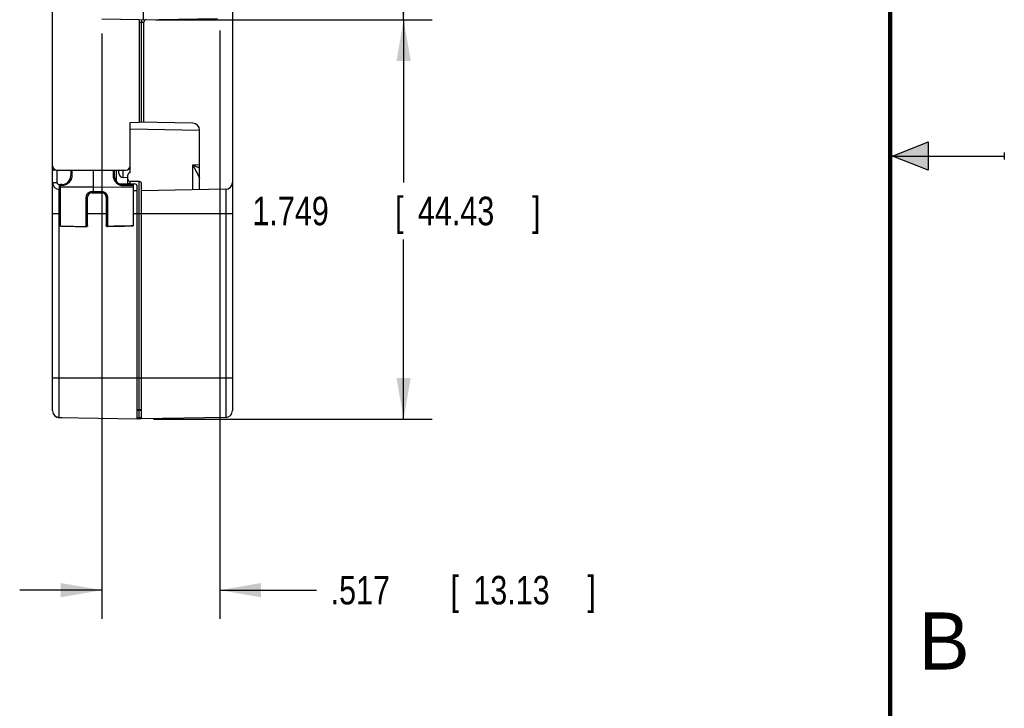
# Model space of a CAD drawing. Header units: inches. Extents: x 0 to 22, y 0 to 17.
# Tile 52 of 57: x 17.7 to 22, y 6.1 to 9.1. Entities that reach past the tile are written whole.
import ezdxf

# ---------------------------------------------------------------- set-up
doc = ezdxf.new("R2010")
doc.units = ezdxf.units.IN
doc.header["$LTSCALE"] = 1.21
doc.header["$MEASUREMENT"] = 0
doc.layers.get('0').update_dxf_attribs({"linetype": 'CONTINUOUS'})
doc.layers.add('DIMENSIONS', color=7, linetype='CONTINUOUS')
doc.styles.get("Standard").update_dxf_attribs({"font": 'txt', "width": 0.8})
doc.dimstyles.new('DIMSTYLE_1', dxfattribs={"dimtxt": 0.125, "dimasz": 0.18, "dimexe": 0.18, "dimexo": 0.0625, "dimgap": 0.09, "dimtad": 0, "dimtih": 1, "dimtoh": 1, "dimdec": 3, "dimzin": 4, "dimdsep": 46, "dimtxsty": 'STANDARD', "dimblk": '_FILLED', "dimblk1": '_FILLED', "dimblk2": '_FILLED', "dimcen": 0.09, "dimadec": 0, "dimazin": 0, "dimtp": 0.01, "dimtm": 0.01, "dimtfac": 1, "dimtdec": 3, "dimtofl": 0, "dimtmove": 0, "dimatfit": 3, "dimldrblk": '_FILLED', "dimfxl": 1, "dimtolj": 1, "dimtzin": 4, "dimarcsym": 0})

# ---------------------------------------------------------------- blocks, each defined once
blk = doc.blocks.new('_FILLED')
at = {"color": 0, "linetype": 'BYBLOCK'}
blk.add_solid([(0, 0), (-1, 0.174), (-1, -0.174)], dxfattribs=at)
blk = doc.blocks.new('*D5')
at = {"layer": 'DIMENSIONS', "color": 2, "linetype": 'CONTINUOUS'}
for p, q in [((18.0463, 9.0371), (18.0463, 6.4727)), ((18.5633, 9.0502), (18.5633, 6.4727)), ((18.0463, 6.5977), (17.6863, 6.5977)), ((18.5633, 6.5977), (18.986, 6.5977))]:
    blk.add_line(p, q, dxfattribs=at)
at = {"layer": 'DIMENSIONS', "color": 2, "linetype": 'CONTINUOUS', "xscale": 0.18, "yscale": 0.18, "zscale": 0.18}
blk.add_blockref('_FILLED', (18.0463, 6.5977), dxfattribs=at)
at = {"layer": 'DIMENSIONS', "color": 2, "linetype": 'CONTINUOUS', "xscale": 0.18, "yscale": 0.18, "zscale": 0.18, "rotation": 180}
blk.add_blockref('_FILLED', (18.5633, 6.5977), dxfattribs=at)
at = {"layer": 'DIMENSIONS', "color": 2, "linetype": 'CONTINUOUS', "width": 0.8}
for s, p in [('.517', (19.0485, 6.5352)), ('[', (19.5735, 6.5352)), ('13.13', (19.6735, 6.5352)), (']', (20.1735, 6.5352))]:
    blk.add_text(s, height=0.125, dxfattribs=at).set_placement(p)
blk = doc.blocks.new('*D7')
at = {"layer": 'DIMENSIONS', "color": 2, "linetype": 'CONTINUOUS'}
for p, q in [((18.2905, 9.0971), (19.4933, 9.0971)), ((19.3683, 9.0971), (19.3683, 8.3842)), ((19.3683, 7.3477), (19.3683, 8.1342)), ((18.2728, 7.3477), (19.4933, 7.3477))]:
    blk.add_line(p, q, dxfattribs=at)
at = {"layer": 'DIMENSIONS', "color": 2, "linetype": 'CONTINUOUS', "xscale": 0.18, "yscale": 0.18, "zscale": 0.18}
for p, rotation in [((19.3683, 9.0971), 90), ((19.3683, 7.3477), 270)]:
    blk.add_blockref('_FILLED', p, dxfattribs=dict(at, rotation=rotation))
at = {"layer": 'DIMENSIONS', "color": 2, "linetype": 'CONTINUOUS', "width": 0.8}
for s, p in [('[', (19.3308, 8.1967)), (']', (19.9308, 8.1967)), ('1.749', (18.7058, 8.1967)), ('44.43', (19.4308, 8.1967))]:
    blk.add_text(s, height=0.125, dxfattribs=at).set_placement(p)
blk = doc.blocks.new('*D8')
at = {"layer": 'DIMENSIONS', "color": 2, "linetype": 'CONTINUOUS'}
for p, q in [((18.2728, 12.6117), (19.4933, 12.6117)), ((19.3683, 12.6117), (19.3683, 10.9859)), ((19.3683, 9.0969), (19.3683, 10.7359)), ((18.2828, 9.0969), (19.4933, 9.0969))]:
    blk.add_line(p, q, dxfattribs=at)
at = {"layer": 'DIMENSIONS', "color": 2, "linetype": 'CONTINUOUS', "xscale": 0.18, "yscale": 0.18, "zscale": 0.18}
for p, rotation in [((19.3683, 12.6117), 90), ((19.3683, 9.0969), 270)]:
    blk.add_blockref('_FILLED', p, dxfattribs=dict(at, rotation=rotation))
at = {"layer": 'DIMENSIONS', "color": 2, "linetype": 'CONTINUOUS', "width": 0.8}
for s, p in [('3.515', (18.7058, 10.7984)), ('[', (19.3308, 10.7984)), ('89.28', (19.4308, 10.7984)), (']', (19.9308, 10.7984))]:
    blk.add_text(s, height=0.125, dxfattribs=at).set_placement(p)

msp = doc.modelspace()

# ---------------------------------------------------------------- hatches: boundary and pattern name
at = {"linetype": 'CONTINUOUS'}
msp.add_hatch(color=2, dxfattribs=at).paths.add_polyline_path([(21.6663, 8.5625), (21.6663, 8.4375), (21.51, 8.5)])

# ---------------------------------------------------------------- linework, layer by layer
at = {"color": 7, "linetype": 'CONTINUOUS'}
for p, q in [((17.8303, 7.3839), (17.8303, 13.3286)), ((18.6183, 13.3281), (18.6183, 7.3844)), ((18.228, 9.0971), (18.228, 9.2059)), ((18.2103, 9.0968), (18.5534, 9.1027)), ((18.2103, 9.0968), (18.0463, 9.0996)), ((18.2103, 9.0968), (18.2103, 8.6478)), ((18.2103, 9.0867), (18.2203, 9.0869)), ((18.2203, 8.6476), (18.2203, 9.0869)), ((18.2303, 8.6474), (18.2303, 9.0873)), ((18.1703, 8.6471), (18.2103, 8.6478)), ((18.1703, 8.427), (18.1703, 8.6471)), ((18.4448, 8.6437), (18.2103, 8.6478)), ((18.1703, 8.6185), (18.4743, 8.6131)), ((18.4743, 8.3524), (18.4743, 8.6137)), ((18.4448, 8.4618), (18.4743, 8.4624)), ((18.4448, 8.3518), (18.4448, 8.4618)), ((17.8503, 8.4377), (18.1503, 8.4377)), ((17.8506, 8.3839), (17.8506, 8.4377)), ((17.9103, 8.4377), (17.9103, 8.4147)), ((17.9152, 8.4377), (17.9152, 8.4156)), ((18.0103, 8.3447), (18.0103, 8.4377)), ((18.0953, 8.4377), (18.0953, 8.4156)), ((18.1003, 8.4377), (18.1003, 8.4147)), ((18.1103, 8.3894), (18.1103, 8.4377)), ((18.1203, 8.4254), (18.1203, 8.4377)), ((18.1399, 8.4054), (18.1399, 8.4377)), ((18.1603, 8.3787), (18.1603, 8.4171)), ((17.8303, 8.3839), (17.8506, 8.3839)), ((17.8653, 8.3738), (17.8604, 8.3739)), ((17.8703, 8.3748), (17.8653, 8.3748)), ((17.8653, 8.1931), (17.8653, 8.3748)), ((17.8702, 8.3706), (17.8653, 8.3706)), ((18.1215, 8.3794), (18.1904, 8.3782)), ((18.1603, 8.4051), (18.1399, 8.4054)), ((18.1403, 8.3748), (18.1833, 8.3748)), ((18.1403, 8.3706), (18.1833, 8.3706)), ((18.2103, 8.3883), (18.1702, 8.3887)), ((18.1702, 8.3786), (18.1702, 8.3887)), ((18.1833, 8.3748), (18.1833, 8.1936)), ((18.2103, 7.3883), (18.2103, 8.3883)), ((18.2203, 7.3479), (18.2203, 8.3783)), ((17.8653, 8.3538), (17.8597, 8.3539)), ((17.8597, 7.3531), (17.8597, 8.3539)), ((17.8653, 8.3644), (18.0103, 8.3648)), ((18.0032, 8.3447), (18.0103, 8.3447)), ((18.0033, 8.3395), (18.0453, 8.3395)), ((18.0103, 8.3648), (18.1833, 8.3643)), ((18.2003, 8.3479), (18.1833, 8.3482)), ((18.2003, 7.3479), (18.2003, 8.3682)), ((18.5888, 8.3544), (18.2203, 8.3479)), ((18.5888, 8.3544), (18.5888, 7.3544)), ((17.9782, 8.1908), (17.9782, 8.3188)), ((17.9833, 8.1958), (17.9833, 8.3195)), ((18.0653, 8.3195), (18.0653, 8.1963)), ((18.0703, 8.3188), (18.0703, 8.1914)), ((17.8303, 8.2477), (17.8653, 8.2477)), ((17.9833, 8.2477), (18.0653, 8.2477)), ((18.1833, 8.2477), (18.6183, 8.2477)), ((17.8303, 7.5278), (18.6183, 7.5278)), ((18.2103, 7.3883), (18.2003, 7.3884)), ((18.2171, 7.3856), (18.2103, 7.3856)), ((18.2103, 7.3526), (18.2103, 7.3856)), ((17.8597, 7.3539), (18.2003, 7.3479)), ((17.8703, 7.3537), (17.8703, 7.353)), ((18.2103, 7.3477), (18.2103, 7.3526)), ((18.5888, 7.3544), (18.2203, 7.3479))]:
    msp.add_line(p, q, dxfattribs=at)
at = {"color": 2, "linetype": 'CONTINUOUS'}
for p, q in [((21.51, 8.5), (21.6663, 8.5625)), ((21.6663, 8.5625), (21.6663, 8.4375)), ((21.51, 8.5), (22, 8.5)), ((21.6663, 8.4375), (21.51, 8.5)), ((22, 8.515), (22, 8.485))]:
    msp.add_line(p, q, dxfattribs=at)
at = {"color": 7, "linetype": 'CONTINUOUS', "const_width": 0.02}
msp.add_lwpolyline([(21.5, 0.5), (21.5, 16.5)], dxfattribs=at)
at = {"color": 7, "linetype": 'CONTINUOUS'}
for points in [[(17.8653, 8.1931), (17.9025, 8.1923), (17.9403, 8.1915), (17.9782, 8.1908)], [(18.0704, 8.1913), (18.1083, 8.1921), (18.146, 8.1929), (18.1833, 8.1936)]]:
    msp.add_lwpolyline(points, dxfattribs=at)
for centre, radius, start, end in [((18.2403, 9.0873), 0.01, 91, 180), ((18.4443, 8.6137), 0.03, 0, 89), ((17.8503, 8.4578), 0.02, 180, 270), ((18.1503, 8.4578), 0.02, 270, 360), ((17.8703, 8.4147), 0.04, 270, 360), ((18.1403, 8.4147), 0.04, 180, 270), ((18.1403, 8.4254), 0.02, 180, 269), ((18.1703, 8.4171), 0.01, 91, 180), ((17.8603, 8.3839), 0.03, 180.0012, 269), ((18.1203, 8.3894), 0.01, 180, 187.0537), ((18.1703, 8.3987), 0.01, 180, 269.5), ((18.1603, 8.3687), 0.01, 36.9884, 89), ((18.1903, 8.3682), 0.01, 0, 89), ((18.2103, 8.3783), 0.01, 0, 89.5), ((18.5883, 8.3844), 0.03, 271, 360), ((18.0033, 8.3195), 0.02, 90, 180), ((18.0453, 8.3195), 0.02, 359.9967, 90.0067), ((17.8603, 7.3839), 0.03, 180, 269), ((18.2103, 7.3783), 0.01, 3.4423, 89.5), ((18.5883, 7.3844), 0.03, 271, 360)]:
    msp.add_arc(centre, radius, start, end, dxfattribs=at)
for points, knots in [([(18.2203, 9.0969), (18.2203, 9.0969), (18.2203, 9.0969), (18.2202, 9.0968), (18.2202, 9.0967), (18.2202, 9.0966), (18.2202, 9.0965), (18.2202, 9.0963), (18.2202, 9.096), (18.2202, 9.0958), (18.2202, 9.0955), (18.2202, 9.0951), (18.2202, 9.0948), (18.2202, 9.0944), (18.2202, 9.094), (18.2203, 9.0935), (18.2203, 9.0931), (18.2203, 9.0926), (18.2203, 9.0921), (18.2203, 9.0916), (18.2203, 9.091), (18.2203, 9.0905), (18.2203, 9.0899), (18.2203, 9.0893), (18.2203, 9.0887), (18.2203, 9.0881), (18.2203, 9.0875), (18.2203, 9.0871), (18.2203, 9.0869)], [0, 0, 0, 0, 0.001899, 0.007389, 0.016491, 0.029177, 0.045403, 0.06511, 0.088227, 0.11467, 0.144342, 0.177136, 0.212932, 0.251599, 0.292997, 0.336975, 0.383371, 0.432018, 0.482737, 0.535343, 0.589645, 0.645444, 0.702537, 0.760716, 0.819768, 0.879478, 0.939629, 1, 1, 1, 1]), ([(18.2203, 9.0869), (18.2205, 9.0869), (18.2209, 9.0869), (18.2215, 9.087), (18.2221, 9.087), (18.2227, 9.087), (18.2233, 9.087), (18.2239, 9.087), (18.2244, 9.0871), (18.225, 9.0871), (18.2255, 9.0871), (18.226, 9.0871), (18.2265, 9.0871), (18.2269, 9.0872), (18.2274, 9.0872), (18.2278, 9.0872), (18.2281, 9.0872), (18.2285, 9.0872), (18.2288, 9.0872), (18.2291, 9.0872), (18.2294, 9.0872), (18.2296, 9.0872), (18.2298, 9.0873), (18.23, 9.0873), (18.2301, 9.0873), (18.2302, 9.0873), (18.2302, 9.0873), (18.2303, 9.0873), (18.2303, 9.0873)], [0, 0, 0, 0, 0.060621, 0.12099, 0.180889, 0.240101, 0.298411, 0.35561, 0.411483, 0.46582, 0.51842, 0.569092, 0.617658, 0.663946, 0.707798, 0.749069, 0.787619, 0.823317, 0.856032, 0.885642, 0.912036, 0.935114, 0.95479, 0.970988, 0.983648, 0.992722, 0.998179, 1, 1, 1, 1]), ([(18.4448, 8.4618), (18.4455, 8.4605), (18.4468, 8.4578), (18.4488, 8.4539), (18.4508, 8.45), (18.4527, 8.4462), (18.4546, 8.4425), (18.4563, 8.439), (18.458, 8.4357), (18.4591, 8.4336), (18.4596, 8.4325)], [0, 0, 0, 0, 0.137034, 0.272879, 0.406249, 0.535859, 0.66073, 0.780157, 0.893465, 1, 1, 1, 1]), ([(18.4448, 8.4618), (18.4461, 8.4612), (18.4488, 8.4599), (18.4528, 8.4579), (18.4567, 8.456), (18.4605, 8.4542), (18.4642, 8.4524), (18.4677, 8.4507), (18.471, 8.449), (18.4732, 8.448), (18.4743, 8.4474)], [0, 0, 0, 0, 0.136937, 0.272757, 0.406104, 0.535632, 0.660383, 0.779743, 0.893133, 1, 1, 1, 1]), ([(17.8441, 8.4387), (17.844, 8.4387), (17.8435, 8.4387), (17.8427, 8.4386), (17.8418, 8.4385), (17.8408, 8.4385), (17.84, 8.4384), (17.8391, 8.4383), (17.8383, 8.4382), (17.8375, 8.4381), (17.8367, 8.4379), (17.836, 8.4378), (17.8353, 8.4377), (17.8346, 8.4375), (17.834, 8.4374), (17.8334, 8.4372), (17.8329, 8.4371), (17.8324, 8.4369), (17.832, 8.4367), (17.8316, 8.4366), (17.8312, 8.4364), (17.8309, 8.4362), (17.8307, 8.436), (17.8305, 8.4358), (17.8304, 8.4356), (17.8303, 8.4355), (17.8303, 8.4353), (17.8303, 8.4353)], [0, 0, 0, 0, 0.034604, 0.099266, 0.162753, 0.224823, 0.285282, 0.344109, 0.401107, 0.456065, 0.508911, 0.559552, 0.607794, 0.653501, 0.696658, 0.737121, 0.77476, 0.809565, 0.841488, 0.870459, 0.896487, 0.919655, 0.940035, 0.957807, 0.973336, 0.987147, 1, 1, 1, 1]), ([(17.9152, 8.4156), (17.9152, 8.415), (17.9151, 8.4137), (17.915, 8.4119), (17.9148, 8.41), (17.9146, 8.4081), (17.9142, 8.4063), (17.9138, 8.4045), (17.9133, 8.4026), (17.9127, 8.4009), (17.912, 8.3991), (17.9113, 8.3974), (17.9105, 8.3957), (17.9097, 8.394), (17.9087, 8.3924), (17.9077, 8.3908), (17.9067, 8.3893), (17.9056, 8.3878), (17.9044, 8.3864), (17.9031, 8.385), (17.9018, 8.3836), (17.9005, 8.3824), (17.8991, 8.3811), (17.8977, 8.38), (17.8962, 8.3789), (17.8946, 8.3778), (17.8931, 8.3769), (17.8914, 8.376), (17.8898, 8.3751), (17.8881, 8.3743), (17.8864, 8.3736), (17.8847, 8.373), (17.8829, 8.3724), (17.8811, 8.372), (17.8793, 8.3715), (17.8775, 8.3712), (17.8757, 8.3709), (17.8739, 8.3708), (17.872, 8.3706), (17.8708, 8.3706), (17.8702, 8.3706)], [0, 0, 0, 0, 0.026655, 0.053283, 0.079883, 0.106458, 0.133008, 0.159538, 0.186055, 0.212563, 0.239062, 0.265553, 0.29203, 0.318486, 0.344913, 0.371315, 0.397696, 0.424058, 0.4504, 0.476721, 0.503022, 0.529303, 0.555565, 0.581806, 0.608027, 0.634228, 0.660412, 0.686585, 0.712753, 0.738911, 0.765053, 0.791175, 0.817278, 0.843365, 0.869447, 0.895535, 0.921634, 0.947746, 0.973868, 1, 1, 1, 1]), ([(17.9152, 8.4156), (17.9151, 8.4156), (17.9148, 8.4156), (17.9145, 8.4156), (17.9141, 8.4156), (17.9138, 8.4156), (17.9135, 8.4156), (17.9131, 8.4155), (17.9128, 8.4155), (17.9125, 8.4155), (17.9122, 8.4154), (17.912, 8.4154), (17.9117, 8.4154), (17.9115, 8.4153), (17.9112, 8.4153), (17.911, 8.4152), (17.9109, 8.4152), (17.9107, 8.4151), (17.9106, 8.4151), (17.9105, 8.415), (17.9104, 8.4149), (17.9103, 8.4149), (17.9103, 8.4148), (17.9103, 8.4148), (17.9103, 8.4147)], [0, 0, 0, 0, 0.06895, 0.137485, 0.205273, 0.271987, 0.337307, 0.40092, 0.46252, 0.521817, 0.578531, 0.632399, 0.683173, 0.730628, 0.774558, 0.814786, 0.851164, 0.883582, 0.911982, 0.936373, 0.956875, 0.973795, 0.987773, 1, 1, 1, 1]), ([(18.1003, 8.4147), (18.1003, 8.4148), (18.1002, 8.4148), (18.1002, 8.4149), (18.1001, 8.4149), (18.1001, 8.415), (18.0999, 8.4151), (18.0998, 8.4151), (18.0997, 8.4152), (18.0995, 8.4152), (18.0993, 8.4153), (18.0991, 8.4153), (18.0988, 8.4154), (18.0986, 8.4154), (18.0983, 8.4154), (18.098, 8.4155), (18.0977, 8.4155), (18.0974, 8.4155), (18.0971, 8.4156), (18.0967, 8.4156), (18.0964, 8.4156), (18.096, 8.4156), (18.0957, 8.4156), (18.0955, 8.4156), (18.0953, 8.4156)], [0, 0, 0, 0, 0.012227, 0.026205, 0.043125, 0.063627, 0.088018, 0.116418, 0.148836, 0.185214, 0.225442, 0.269372, 0.316827, 0.367601, 0.421469, 0.478183, 0.53748, 0.59908, 0.662692, 0.728012, 0.794727, 0.862515, 0.93105, 1, 1, 1, 1]), ([(18.0953, 8.4156), (18.0953, 8.415), (18.0954, 8.4137), (18.0955, 8.4119), (18.0957, 8.41), (18.096, 8.4081), (18.0963, 8.4063), (18.0967, 8.4045), (18.0972, 8.4027), (18.0978, 8.4009), (18.0985, 8.3991), (18.0992, 8.3974), (18.1, 8.3957), (18.1008, 8.394), (18.1018, 8.3924), (18.1028, 8.3908), (18.1038, 8.3893), (18.105, 8.3878), (18.1061, 8.3864), (18.1074, 8.385), (18.1087, 8.3836), (18.11, 8.3824), (18.1114, 8.3811), (18.1129, 8.38), (18.1143, 8.3789), (18.1159, 8.3778), (18.1175, 8.3769), (18.1191, 8.376), (18.1207, 8.3751), (18.1224, 8.3743), (18.1241, 8.3736), (18.1258, 8.373), (18.1276, 8.3724), (18.1294, 8.372), (18.1312, 8.3715), (18.133, 8.3712), (18.1348, 8.3709), (18.1367, 8.3708), (18.1385, 8.3706), (18.1397, 8.3706), (18.1403, 8.3706)], [0, 0, 0, 0, 0.026646, 0.053269, 0.079869, 0.106443, 0.132994, 0.159524, 0.186039, 0.212547, 0.239047, 0.26554, 0.292019, 0.318475, 0.344902, 0.371305, 0.397687, 0.424051, 0.450393, 0.476714, 0.503014, 0.529296, 0.555557, 0.581796, 0.608013, 0.634212, 0.660397, 0.68657, 0.712735, 0.738889, 0.765027, 0.791147, 0.817249, 0.843337, 0.869419, 0.895503, 0.921599, 0.94771, 0.973843, 1, 1, 1, 1]), ([(18.4596, 8.4325), (18.4601, 8.4316), (18.461, 8.4297), (18.4624, 8.427), (18.4637, 8.4245), (18.4648, 8.4221), (18.4659, 8.42), (18.4669, 8.4181), (18.4678, 8.4163), (18.4686, 8.4147), (18.4693, 8.4132), (18.4699, 8.4119), (18.4705, 8.4107), (18.4711, 8.4097), (18.4715, 8.4087), (18.4719, 8.4078), (18.4723, 8.4071), (18.4726, 8.4064), (18.4729, 8.4058), (18.4732, 8.4053), (18.4734, 8.4048), (18.4736, 8.4044), (18.4738, 8.4041), (18.4739, 8.4038), (18.474, 8.4035), (18.4741, 8.4034), (18.4741, 8.4033)], [0, 0, 0, 0, 0.100032, 0.193075, 0.279252, 0.35871, 0.431599, 0.498192, 0.558813, 0.613807, 0.663571, 0.708469, 0.748872, 0.785156, 0.817649, 0.846668, 0.87253, 0.895505, 0.915821, 0.933699, 0.949363, 0.962994, 0.974746, 0.984758, 0.993153, 1, 1, 1, 1]), ([(17.8604, 8.3739), (17.8602, 8.3739), (17.8598, 8.3739), (17.8592, 8.374), (17.8587, 8.3741), (17.8581, 8.3742), (17.8575, 8.3744), (17.8569, 8.3746), (17.8564, 8.3748), (17.8558, 8.3751), (17.8553, 8.3754), (17.8548, 8.3757), (17.8543, 8.3761), (17.8539, 8.3764), (17.8535, 8.3769), (17.8531, 8.3773), (17.8527, 8.3778), (17.8523, 8.3782), (17.852, 8.3788), (17.8517, 8.3793), (17.8515, 8.3798), (17.8512, 8.3804), (17.851, 8.3809), (17.8509, 8.3815), (17.8508, 8.3821), (17.8507, 8.3827), (17.8506, 8.3833), (17.8506, 8.3837), (17.8506, 8.3839)], [0, 0, 0, 0, 0.038306, 0.07675, 0.115289, 0.15388, 0.19248, 0.23105, 0.269591, 0.308119, 0.346651, 0.385191, 0.423734, 0.46228, 0.500823, 0.539352, 0.577859, 0.616341, 0.654818, 0.693309, 0.731835, 0.770389, 0.808931, 0.847418, 0.885809, 0.924063, 0.962139, 1, 1, 1, 1]), ([(17.8597, 8.3539), (17.8597, 8.3539), (17.8598, 8.3539), (17.8598, 8.354), (17.8598, 8.3541), (17.8598, 8.3543), (17.8598, 8.3545), (17.8599, 8.3548), (17.8599, 8.3551), (17.8599, 8.3555), (17.8599, 8.3559), (17.8599, 8.3564), (17.86, 8.3569), (17.86, 8.3575), (17.86, 8.3581), (17.86, 8.3587), (17.8601, 8.3594), (17.8601, 8.3601), (17.8601, 8.3608), (17.8601, 8.3616), (17.8602, 8.3624), (17.8602, 8.3633), (17.8602, 8.3642), (17.8602, 8.3651), (17.8603, 8.366), (17.8603, 8.3669), (17.8603, 8.3679), (17.8603, 8.3689), (17.8604, 8.3698), (17.8604, 8.3708), (17.8604, 8.3718), (17.8604, 8.3729), (17.8604, 8.3735), (17.8604, 8.3739)], [0, 0, 0, 0, 0.001557, 0.005502, 0.011959, 0.020934, 0.032412, 0.046368, 0.062767, 0.081567, 0.102723, 0.12618, 0.151878, 0.179751, 0.209729, 0.241734, 0.275685, 0.311493, 0.349068, 0.388313, 0.429128, 0.471407, 0.515042, 0.559922, 0.60593, 0.652949, 0.700858, 0.749535, 0.798854, 0.848688, 0.89891, 0.94939, 1, 1, 1, 1]), ([(17.8702, 8.3706), (17.8702, 8.3707), (17.8702, 8.371), (17.8702, 8.3713), (17.8702, 8.3716), (17.8702, 8.3719), (17.8702, 8.3722), (17.8702, 8.3725), (17.8702, 8.3728), (17.8702, 8.3731), (17.8702, 8.3733), (17.8702, 8.3736), (17.8702, 8.3738), (17.8702, 8.374), (17.8702, 8.3742), (17.8702, 8.3743), (17.8702, 8.3744), (17.8702, 8.3745), (17.8702, 8.3746), (17.8702, 8.3747), (17.8703, 8.3747), (17.8703, 8.3748), (17.8703, 8.3748)], [0, 0, 0, 0, 0.082558, 0.163691, 0.243004, 0.32011, 0.394635, 0.466215, 0.534501, 0.599162, 0.659882, 0.716366, 0.76834, 0.81555, 0.857768, 0.89479, 0.926435, 0.952554, 0.973022, 0.987751, 0.996697, 1, 1, 1, 1]), ([(18.1403, 8.3748), (18.1403, 8.3748), (18.1403, 8.3747), (18.1403, 8.3747), (18.1403, 8.3746), (18.1403, 8.3745), (18.1403, 8.3744), (18.1403, 8.3743), (18.1403, 8.3742), (18.1403, 8.374), (18.1403, 8.3738), (18.1403, 8.3736), (18.1403, 8.3733), (18.1403, 8.3731), (18.1403, 8.3728), (18.1403, 8.3725), (18.1403, 8.3722), (18.1403, 8.3719), (18.1403, 8.3716), (18.1403, 8.3713), (18.1403, 8.371), (18.1403, 8.3707), (18.1403, 8.3706)], [0, 0, 0, 0, 0.003303, 0.012249, 0.026979, 0.047448, 0.073566, 0.105213, 0.142235, 0.184453, 0.231664, 0.283639, 0.340123, 0.400844, 0.465504, 0.53379, 0.60537, 0.679894, 0.757, 0.836312, 0.917443, 1, 1, 1, 1]), ([(18.4742, 8.4031), (18.4742, 8.4031), (18.4742, 8.403), (18.4742, 8.4029), (18.4743, 8.4029), (18.4743, 8.4029)], [0, 0, 0, 0, 0.497328, 0.827987, 1, 1, 1, 1]), ([(17.9782, 8.3188), (17.9782, 8.3193), (17.9782, 8.3201), (17.9783, 8.3213), (17.9784, 8.3226), (17.9786, 8.3238), (17.9789, 8.325), (17.9792, 8.3262), (17.9796, 8.3274), (17.98, 8.3286), (17.9805, 8.3297), (17.981, 8.3308), (17.9816, 8.3319), (17.9822, 8.333), (17.9829, 8.334), (17.9836, 8.335), (17.9844, 8.3359), (17.9852, 8.3368), (17.9861, 8.3377), (17.987, 8.3385), (17.9879, 8.3393), (17.9888, 8.34), (17.9898, 8.3407), (17.9908, 8.3413), (17.9919, 8.3419), (17.9929, 8.3424), (17.994, 8.3429), (17.9951, 8.3433), (17.9962, 8.3437), (17.9974, 8.344), (17.9985, 8.3443), (17.9997, 8.3445), (18.0008, 8.3446), (18.002, 8.3447), (18.0028, 8.3447), (18.0032, 8.3447)], [0, 0, 0, 0, 0.031511, 0.062935, 0.094279, 0.125547, 0.156746, 0.187885, 0.218963, 0.249981, 0.280942, 0.31185, 0.3427, 0.373473, 0.404159, 0.434752, 0.465253, 0.495664, 0.525994, 0.556235, 0.586371, 0.616397, 0.646332, 0.676197, 0.705985, 0.735678, 0.765272, 0.794779, 0.824216, 0.853603, 0.88296, 0.912287, 0.941578, 0.970819, 1, 1, 1, 1]), ([(18.0032, 8.3447), (18.0032, 8.3446), (18.0032, 8.3444), (18.0032, 8.344), (18.0032, 8.3437), (18.0032, 8.3433), (18.0032, 8.343), (18.0032, 8.3426), (18.0032, 8.3423), (18.0032, 8.342), (18.0032, 8.3417), (18.0032, 8.3414), (18.0032, 8.3412), (18.0032, 8.3409), (18.0032, 8.3407), (18.0032, 8.3405), (18.0032, 8.3403), (18.0032, 8.3401), (18.0032, 8.3399), (18.0032, 8.3398), (18.0032, 8.3397), (18.0032, 8.3396), (18.0032, 8.3396), (18.0033, 8.3395), (18.0033, 8.3395), (18.0033, 8.3395)], [0, 0, 0, 0, 0.067298, 0.134452, 0.201134, 0.267018, 0.331779, 0.395101, 0.456674, 0.516195, 0.573374, 0.62793, 0.679596, 0.72812, 0.773263, 0.814806, 0.852545, 0.886295, 0.915893, 0.941194, 0.962076, 0.978442, 0.990218, 0.997368, 1, 1, 1, 1]), ([(18.0103, 8.3395), (18.0103, 8.3395), (18.0103, 8.3395), (18.0103, 8.3396), (18.0103, 8.3396), (18.0103, 8.3397), (18.0103, 8.3398), (18.0103, 8.3399), (18.0103, 8.3401), (18.0103, 8.3403), (18.0103, 8.3405), (18.0103, 8.3407), (18.0103, 8.3409), (18.0103, 8.3412), (18.0103, 8.3414), (18.0103, 8.3417), (18.0103, 8.342), (18.0103, 8.3423), (18.0103, 8.3426), (18.0103, 8.343), (18.0103, 8.3433), (18.0103, 8.3437), (18.0103, 8.344), (18.0103, 8.3444), (18.0103, 8.3446), (18.0103, 8.3447)], [0, 0, 0, 0, 0.002353, 0.009397, 0.021098, 0.037398, 0.05822, 0.08347, 0.113041, 0.146773, 0.184466, 0.226035, 0.271232, 0.319748, 0.371479, 0.426099, 0.483277, 0.54289, 0.604531, 0.667866, 0.732735, 0.798679, 0.865388, 0.932658, 1, 1, 1, 1]), ([(18.0453, 8.3447), (18.0453, 8.3446), (18.0453, 8.3444), (18.0453, 8.344), (18.0453, 8.3437), (18.0453, 8.3433), (18.0453, 8.343), (18.0453, 8.3426), (18.0453, 8.3423), (18.0453, 8.342), (18.0453, 8.3417), (18.0453, 8.3414), (18.0453, 8.3412), (18.0453, 8.3409), (18.0453, 8.3407), (18.0453, 8.3405), (18.0453, 8.3403), (18.0453, 8.3401), (18.0453, 8.3399), (18.0453, 8.3398), (18.0453, 8.3397), (18.0453, 8.3396), (18.0453, 8.3396), (18.0453, 8.3395), (18.0453, 8.3395), (18.0453, 8.3395)], [0, 0, 0, 0, 0.067288, 0.134435, 0.201111, 0.266989, 0.331747, 0.395067, 0.456639, 0.516161, 0.573341, 0.627899, 0.679568, 0.728095, 0.773242, 0.814789, 0.852531, 0.886285, 0.915886, 0.94119, 0.962075, 0.978442, 0.990219, 0.997369, 1, 1, 1, 1]), ([(18.0453, 8.3447), (18.0457, 8.3447), (18.0465, 8.3447), (18.0477, 8.3446), (18.0488, 8.3445), (18.05, 8.3443), (18.0511, 8.344), (18.0523, 8.3437), (18.0534, 8.3433), (18.0545, 8.3429), (18.0556, 8.3424), (18.0567, 8.3419), (18.0577, 8.3413), (18.0587, 8.3407), (18.0597, 8.34), (18.0606, 8.3393), (18.0616, 8.3385), (18.0625, 8.3377), (18.0633, 8.3368), (18.0641, 8.3359), (18.0649, 8.335), (18.0656, 8.334), (18.0663, 8.333), (18.0669, 8.3319), (18.0675, 8.3308), (18.068, 8.3297), (18.0685, 8.3286), (18.0689, 8.3274), (18.0693, 8.3262), (18.0696, 8.325), (18.0699, 8.3238), (18.0701, 8.3226), (18.0702, 8.3213), (18.0703, 8.3201), (18.0703, 8.3193), (18.0703, 8.3188)], [0, 0, 0, 0, 0.029314, 0.058625, 0.087941, 0.117268, 0.146616, 0.175998, 0.205434, 0.234939, 0.264527, 0.294209, 0.323987, 0.353854, 0.383804, 0.413841, 0.443969, 0.474196, 0.504525, 0.534952, 0.565462, 0.596046, 0.62672, 0.657498, 0.688365, 0.719289, 0.750256, 0.781274, 0.812354, 0.843498, 0.874706, 0.905973, 0.937286, 0.968634, 1, 1, 1, 1]), ([(17.9782, 8.3188), (17.9783, 8.3188), (17.9785, 8.3188), (17.9789, 8.3188), (17.9792, 8.3188), (17.9796, 8.3189), (17.9799, 8.3189), (17.9803, 8.3189), (17.9806, 8.3189), (17.9809, 8.3189), (17.9812, 8.319), (17.9815, 8.319), (17.9818, 8.319), (17.982, 8.3191), (17.9822, 8.3191), (17.9824, 8.3191), (17.9826, 8.3192), (17.9828, 8.3192), (17.9829, 8.3193), (17.983, 8.3193), (17.9831, 8.3194), (17.9832, 8.3194), (17.9832, 8.3194), (17.9833, 8.3195), (17.9833, 8.3195)], [0, 0, 0, 0, 0.069184, 0.138099, 0.206394, 0.273718, 0.339728, 0.404088, 0.46647, 0.526558, 0.584049, 0.638653, 0.6901, 0.738138, 0.782534, 0.823084, 0.859607, 0.891958, 0.920032, 0.943782, 0.963246, 0.978625, 0.990454, 1, 1, 1, 1]), ([(18.0703, 8.3188), (18.0702, 8.3188), (18.07, 8.3188), (18.0696, 8.3188), (18.0693, 8.3188), (18.0689, 8.3189), (18.0686, 8.3189), (18.0682, 8.3189), (18.0679, 8.3189), (18.0676, 8.3189), (18.0673, 8.319), (18.067, 8.319), (18.0668, 8.319), (18.0665, 8.3191), (18.0663, 8.3191), (18.0661, 8.3191), (18.0659, 8.3192), (18.0657, 8.3192), (18.0656, 8.3193), (18.0655, 8.3193), (18.0654, 8.3194), (18.0653, 8.3194), (18.0653, 8.3194), (18.0653, 8.3195), (18.0653, 8.3195)], [0, 0, 0, 0, 0.069175, 0.138081, 0.206367, 0.273682, 0.339684, 0.404036, 0.466411, 0.526492, 0.583976, 0.638575, 0.690018, 0.738051, 0.782445, 0.822994, 0.859517, 0.89187, 0.919948, 0.943704, 0.963179, 0.978574, 0.990425, 1, 1, 1, 1]), ([(18.0653, 8.1963), (18.0653, 8.1962), (18.0653, 8.196), (18.0653, 8.1956), (18.0654, 8.1953), (18.0655, 8.1949), (18.0656, 8.1946), (18.0657, 8.1943), (18.0659, 8.1939), (18.0661, 8.1936), (18.0663, 8.1933), (18.0665, 8.193), (18.0667, 8.1928), (18.067, 8.1925), (18.0673, 8.1923), (18.0676, 8.1921), (18.0679, 8.1919), (18.0683, 8.1918), (18.0686, 8.1916), (18.069, 8.1915), (18.0693, 8.1914), (18.0697, 8.1914), (18.07, 8.1913), (18.0702, 8.1913), (18.0704, 8.1913)], [0, 0, 0, 0, 0.044072, 0.088332, 0.132576, 0.177295, 0.223314, 0.26867, 0.313197, 0.36033, 0.406761, 0.451752, 0.499127, 0.545719, 0.590725, 0.638384, 0.684016, 0.730144, 0.776023, 0.821121, 0.866629, 0.911136, 0.955862, 1, 1, 1, 1]), ([(18.0703, 8.1914), (18.0702, 8.1914), (18.07, 8.1914), (18.0697, 8.1914), (18.0693, 8.1915), (18.069, 8.1916), (18.0687, 8.1917), (18.0683, 8.1918), (18.068, 8.1919), (18.0677, 8.1921), (18.0674, 8.1923), (18.0671, 8.1925), (18.0669, 8.1927), (18.0666, 8.1929), (18.0664, 8.1932), (18.0662, 8.1935), (18.066, 8.1937), (18.0658, 8.194), (18.0657, 8.1943), (18.0656, 8.1947), (18.0654, 8.195), (18.0654, 8.1953), (18.0653, 8.1957), (18.0653, 8.196), (18.0653, 8.1962), (18.0653, 8.1963)], [0, 0, 0, 0, 0.042811, 0.086061, 0.129639, 0.173397, 0.217144, 0.260815, 0.304475, 0.348147, 0.391814, 0.435442, 0.479032, 0.522589, 0.566117, 0.609614, 0.653079, 0.696515, 0.739925, 0.78331, 0.826675, 0.870022, 0.913356, 0.95668, 1, 1, 1, 1]), ([(17.8653, 8.1931), (17.8777, 8.1929), (17.9027, 8.1924), (17.9403, 8.1916), (17.9655, 8.1911), (17.9782, 8.1908)], [0, 0, 0, 0, 0.330406, 0.66374, 1, 1, 1, 1]), ([(17.9833, 8.1958), (17.9833, 8.1957), (17.9832, 8.1954), (17.9832, 8.1951), (17.9832, 8.1947), (17.9831, 8.1944), (17.983, 8.194), (17.9828, 8.1937), (17.9827, 8.1934), (17.9825, 8.1931), (17.9823, 8.1928), (17.982, 8.1925), (17.9818, 8.1922), (17.9815, 8.192), (17.9812, 8.1917), (17.9809, 8.1915), (17.9806, 8.1913), (17.9802, 8.1912), (17.9799, 8.1911), (17.9796, 8.1909), (17.9792, 8.1909), (17.9789, 8.1908), (17.9785, 8.1908), (17.9783, 8.1908), (17.9782, 8.1908)], [0, 0, 0, 0, 0.044142, 0.088475, 0.132792, 0.177573, 0.223685, 0.26913, 0.313741, 0.360938, 0.407476, 0.452564, 0.499997, 0.546701, 0.59175, 0.63953, 0.685263, 0.731456, 0.777432, 0.8226, 0.868195, 0.912775, 0.957578, 1, 1, 1, 1]), ([(17.9782, 8.1908), (17.9783, 8.1908), (17.9785, 8.1908), (17.9789, 8.1909), (17.9792, 8.1909), (17.9795, 8.191), (17.9799, 8.1911), (17.9802, 8.1912), (17.9805, 8.1914), (17.9808, 8.1915), (17.9811, 8.1917), (17.9814, 8.1919), (17.9816, 8.1921), (17.9819, 8.1924), (17.9821, 8.1926), (17.9823, 8.1929), (17.9825, 8.1932), (17.9827, 8.1935), (17.9828, 8.1938), (17.983, 8.1941), (17.9831, 8.1944), (17.9832, 8.1948), (17.9832, 8.1951), (17.9832, 8.1953), (17.9832, 8.1954)], [0, 0, 0, 0, 0.044787, 0.090022, 0.135597, 0.181359, 0.227118, 0.272797, 0.318446, 0.364082, 0.409703, 0.455288, 0.500839, 0.546359, 0.591848, 0.637306, 0.682733, 0.728132, 0.773504, 0.818852, 0.86418, 0.909491, 0.954788, 1, 1, 1, 1]), ([(17.9782, 8.1908), (17.9782, 8.1908), (17.9782, 8.1908), (17.9782, 8.1908), (17.9782, 8.1908)], [0, 0, 0, 0, 0.268643, 1, 1, 1, 1]), ([(18.0703, 8.1914), (18.0703, 8.1914), (18.0703, 8.1914), (18.0704, 8.1913), (18.0704, 8.1913), (18.0704, 8.1913)], [0, 0, 0, 0, 0.71473, 0.989505, 1, 1, 1, 1]), ([(18.1833, 8.1937), (18.1708, 8.1935), (18.1458, 8.1929), (18.1082, 8.1922), (18.083, 8.1917), (18.0704, 8.1914)], [0, 0, 0, 0, 0.330387, 0.663722, 1, 1, 1, 1]), ([(18.2103, 7.3856), (18.2103, 7.3858), (18.2103, 7.3862), (18.2104, 7.3868), (18.2104, 7.3874), (18.2104, 7.3879), (18.2104, 7.3882), (18.2104, 7.3883)], [0, 0, 0, 0, 0.224735, 0.448673, 0.670995, 0.89089, 1, 1, 1, 1]), ([(17.86, 7.3531), (17.8596, 7.3531), (17.8589, 7.3532), (17.8579, 7.3532), (17.857, 7.3533), (17.8561, 7.3535), (17.8551, 7.3536), (17.8542, 7.3538), (17.8533, 7.3541), (17.8523, 7.3543), (17.8514, 7.3546), (17.8504, 7.355), (17.8494, 7.3554), (17.8483, 7.3559), (17.8472, 7.3565), (17.846, 7.3571), (17.8449, 7.3579), (17.8438, 7.3586), (17.8428, 7.3594), (17.8422, 7.3599), (17.842, 7.3601)], [0, 0, 0, 0, 0.05536, 0.103987, 0.152537, 0.201049, 0.249262, 0.297366, 0.345511, 0.393734, 0.443121, 0.495303, 0.551884, 0.613539, 0.678925, 0.746415, 0.814407, 0.882218, 0.950253, 1, 1, 1, 1]), ([(17.8703, 7.353), (17.8698, 7.353), (17.869, 7.353), (17.8678, 7.353), (17.8666, 7.353), (17.8653, 7.353), (17.8641, 7.3531), (17.8627, 7.3531), (17.8614, 7.3531), (17.8605, 7.3531), (17.86, 7.3531)], [0, 0, 0, 0, 0.120642, 0.239743, 0.358695, 0.478893, 0.602155, 0.730976, 0.867192, 1, 1, 1, 1]), ([(18.2203, 7.3547), (18.2203, 7.3547), (18.2202, 7.3546), (18.2202, 7.3545), (18.2201, 7.3544), (18.22, 7.3543), (18.2198, 7.3541), (18.2196, 7.354), (18.2194, 7.3539), (18.2191, 7.3538), (18.2188, 7.3537), (18.2185, 7.3536), (18.2181, 7.3535), (18.2177, 7.3534), (18.2173, 7.3533), (18.2169, 7.3532), (18.2164, 7.3531), (18.2159, 7.3531), (18.2154, 7.353), (18.2149, 7.3529), (18.2144, 7.3529), (18.2138, 7.3528), (18.2133, 7.3528), (18.2127, 7.3527), (18.2121, 7.3527), (18.2115, 7.3527), (18.2109, 7.3526), (18.2105, 7.3526), (18.2103, 7.3526)], [0, 0, 0, 0, 0.011142, 0.023403, 0.03753, 0.054026, 0.073172, 0.095076, 0.119831, 0.147431, 0.177793, 0.210907, 0.246657, 0.284891, 0.325564, 0.368492, 0.413491, 0.460498, 0.509282, 0.559656, 0.61154, 0.664674, 0.718886, 0.774072, 0.829945, 0.886767, 0.944982, 1, 1, 1, 1])]:
    msp.add_open_spline(points, degree=3, knots=knots, dxfattribs=at)
for points in [[(18.4741, 8.4033), (18.4741, 8.4032), (18.4742, 8.4032), (18.4742, 8.4031)], [(18.0103, 8.3447), (18.0142, 8.3447), (18.022, 8.3447), (18.0336, 8.3447), (18.0414, 8.3447), (18.0453, 8.3447)], [(17.9782, 8.1908), (17.9782, 8.1908), (17.9782, 8.1908), (17.9782, 8.1908)], [(17.9782, 8.1908), (17.9782, 8.1908), (17.9782, 8.1908), (17.9782, 8.1908)], [(17.9832, 8.1954), (17.9833, 8.1956), (17.9833, 8.1957), (17.9833, 8.1958)], [(18.0704, 8.1914), (18.0704, 8.1914), (18.0703, 8.1914), (18.0703, 8.1914)], [(18.2103, 7.3856), (18.207, 7.3856), (18.2036, 7.3857), (18.2003, 7.3857)], [(18.2003, 7.3528), (18.2036, 7.3527), (18.207, 7.3527), (18.2103, 7.3526)], [(18.2103, 7.3477), (18.2069, 7.3478), (18.2036, 7.3479), (18.2003, 7.3479)], [(18.2203, 7.3479), (18.2169, 7.3479), (18.2136, 7.3478), (18.2103, 7.3477)]]:
    msp.add_open_spline(points, degree=3, dxfattribs=at)

# ---------------------------------------------------------------- texts
at = {"color": 2, "linetype": 'CONTINUOUS'}
msp.add_text('B', height=0.25, dxfattribs=at).set_placement((21.625, 6.25))

# ---------------------------------------------------------------- dimensions: what is measured, and where the dimension line sits
at = {"layer": 'DIMENSIONS', "color": 2, "linetype": 'CONTINUOUS'}
for base, p1, p2, picture, middle in [((19.3683, 9.0969), (18.2728, 12.6117), (18.2828, 9.0969), '*D8', (19.3683, 10.8609)), ((19.3683, 7.3477), (18.2905, 9.0971), (18.2728, 7.3477), '*D7', (19.3683, 8.2592))]:
    dim = msp.add_linear_dim(base=base, p1=p1, p2=p2, angle=270, dimstyle='DIMSTYLE_1', dxfattribs=at)
    dim.commit()
    dim.dimension.update_dxf_attribs({"geometry": picture, "text_midpoint": middle, "dimtype": 160})
dim = msp.add_linear_dim(base=(18.5633, 6.5977), p1=(18.0463, 9.0371), p2=(18.5633, 9.0502), dimstyle='DIMSTYLE_1', dxfattribs=at)
dim.commit()
dim.dimension.update_dxf_attribs({"geometry": '*D5', "text_midpoint": (19.661, 6.5977), "dimtype": 160})

doc.saveas('drawing.dxf')
